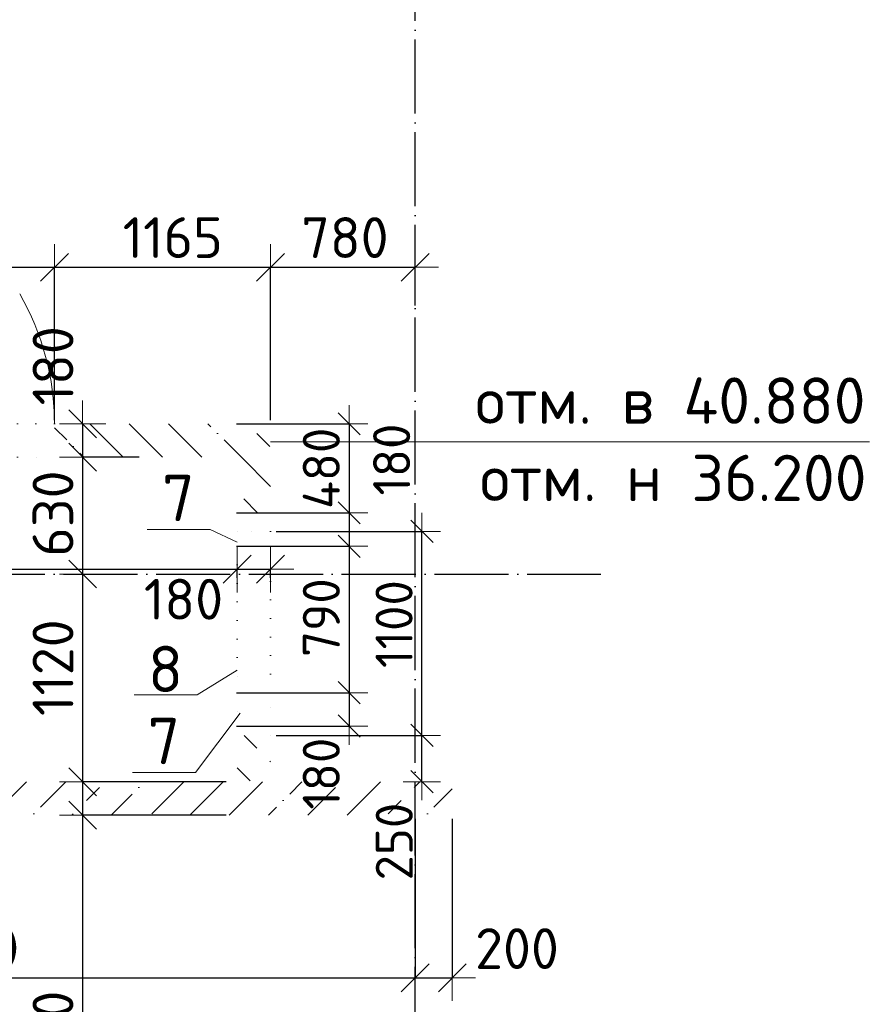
# Model space of a CAD drawing. Header units: millimetres. Extents: x -2725 to 73478, y 45740 to 74643.
# Tile 7 of 15: x 11767 to 16359, y 54940 to 60249. Entities that reach past the tile are written whole.
import ezdxf

# ---------------------------------------------------------------- set-up
doc = ezdxf.new("R2010")
doc.units = ezdxf.units.MM
doc.header["$PDMODE"] = 65
for name, pattern in [('______11', [500, 400, -50, 0, -50]), ('______5', [1100, 800, -100, 100, -100]), ('______9', [100, 0, -100])]:
    doc.linetypes.add(name, pattern=pattern)
for name, color, linetype, lineweight in [('Standard', 7, 'Continuous', 25), ('Высотная отметки_ общее', 7, 'Continuous', 13), ('Ограждение_ 2D надпись', 7, 'Continuous', 13), ('Размерная линия_ общее', 7, 'Continuous', 13), ('Размерная линия_ общее_1', 7, 'Continuous', 13), ('Стена_ общее', 7, 'Continuous', 35)]:
    doc.layers.add(name, color=color, linetype=linetype, lineweight=lineweight)
doc.layers.add('Осевая линия_ общее', color=7, linetype='______5', lineweight=13, true_color=0xa0a0a0)
doc.styles.add('ISOCPEUR', font='ISOCPEUR')
doc.dimstyles.new('DIMSTYLE_11', dxfattribs={"dimtxt": 200, "dimasz": 200, "dimexe": 0, "dimexo": 0, "dimgap": 100, "dimtad": 2, "dimdec": 0, "dimrnd": 5, "dimzin": 12, "dimdsep": 46, "dimtxsty": 'ISOCPEUR', "dimblk1": 'ALL_ML_STRICH', "dimblk2": 'ALL_ML_STRICH', "dimsah": 1, "dimcen": 0, "dimclrd": 7, "dimclre": 256, "dimclrt": 7, "dimadec": 0, "dimazin": 0, "dimtfac": 1, "dimtdec": 0, "dimtix": 1, "dimtmove": 2, "dimatfit": 3, "dimfxl": 0, "dimtvp": 1.2, "dimtzin": 0, "dimlwd": 0, "dimlwe": -3, "dimarcsym": 0})
doc.dimstyles.new('DIMSTYLE_13', dxfattribs={"dimtxt": 200, "dimasz": 200, "dimexe": 0, "dimexo": 0, "dimgap": 100, "dimtad": 2, "dimdec": 0, "dimrnd": 5, "dimzin": 12, "dimdsep": 46, "dimtxsty": 'ISOCPEUR', "dimblk1": 'ALL_ML_STRICH', "dimblk2": 'ALL_ML_STRICH', "dimsah": 1, "dimcen": 0, "dimclrd": 7, "dimclre": 256, "dimclrt": 7, "dimadec": 0, "dimazin": 0, "dimtfac": 1, "dimtdec": 0, "dimtix": 1, "dimtmove": 2, "dimatfit": 3, "dimfxl": 0, "dimtzin": 0, "dimlwd": 0, "dimlwe": -3, "dimarcsym": 0})
doc.dimstyles.new('DIMSTYLE_6', dxfattribs={"dimtxt": 220, "dimasz": 250, "dimexe": 0, "dimexo": 0, "dimgap": 110, "dimtad": 2, "dimdec": 0, "dimrnd": 5, "dimzin": 12, "dimdsep": 46, "dimtxsty": 'ISOCPEUR', "dimblk1": 'ALL_ML_STRICH', "dimblk2": 'ALL_ML_STRICH', "dimsah": 1, "dimcen": 0, "dimclrd": 7, "dimclre": 256, "dimclrt": 7, "dimadec": 0, "dimazin": 0, "dimtfac": 1, "dimtdec": 0, "dimtix": 1, "dimtmove": 2, "dimatfit": 3, "dimfxl": 0, "dimtzin": 0, "dimlwd": 0, "dimlwe": -3, "dimarcsym": 0})
doc.dimstyles.new('DIMSTYLE_8', dxfattribs={"dimtxt": 220, "dimasz": 250, "dimexe": 0, "dimexo": 0, "dimgap": 110, "dimtad": 0, "dimdec": 0, "dimrnd": 5, "dimzin": 12, "dimdsep": 46, "dimtxsty": 'ISOCPEUR', "dimblk1": 'ALL_ML_STRICH', "dimblk2": 'ALL_ML_STRICH', "dimsah": 1, "dimcen": 0, "dimclrd": 7, "dimclre": 256, "dimclrt": 7, "dimadec": 0, "dimazin": 0, "dimtfac": 1, "dimtdec": 0, "dimtix": 1, "dimtmove": 2, "dimatfit": 3, "dimfxl": 0, "dimtvp": 1.2, "dimtzin": 0, "dimlwd": 0, "dimlwe": -3, "dimarcsym": 0})
doc.dimstyles.new('DIMSTYLE_9', dxfattribs={"dimtxt": 220, "dimasz": 250, "dimexe": 0, "dimexo": 0, "dimgap": 110, "dimtad": 2, "dimdec": 0, "dimrnd": 5, "dimzin": 12, "dimdsep": 46, "dimtxsty": 'ISOCPEUR', "dimblk1": 'ALL_ML_STRICH', "dimblk2": 'ALL_ML_STRICH', "dimsah": 1, "dimcen": 0, "dimclrd": 7, "dimclre": 256, "dimclrt": 7, "dimadec": 0, "dimazin": 0, "dimtfac": 1, "dimtdec": 0, "dimtix": 1, "dimtmove": 2, "dimatfit": 3, "dimfxl": 0, "dimtvp": 1.2, "dimtzin": 0, "dimlwd": 0, "dimlwe": -3, "dimarcsym": 0})
pattern_1 = [(135, (0, 0), (-212.132, -212.132), [400, -50, 0, -50]), (135, (-106.07, -106.07), (-212.132, -212.132), [800, -100, 100, -100])]

# ---------------------------------------------------------------- blocks, each defined once
blk = doc.blocks.new('ALL_ML_STRICH')
at = {"color": 0, "linetype": 'ByBlock', "lineweight": -2}
for p, q in [((0, -0.5), (0, 0.5)), ((-0.3, -0.3), (0.3, 0.3)), ((-1, 0), (0.5, 0))]:
    blk.add_line(p, q, dxfattribs=at)
blk = doc.blocks.new('*D121')
at = {"layer": 'DEFPOINTS', "color": 7, "linetype": 'Continuous', "lineweight": 13, "transparency": 33554687}
for p in [(12106.9, 58070), (12407.7, 58070), (12415.9, 57890)]:
    blk.add_point(p, dxfattribs=at)
at = {"layer": 'Размерная линия_ общее', "color": 253, "linetype": 'Continuous', "lineweight": -2, "true_color": 0xa0a0a0, "transparency": 33554687}
for p, q in [((12106.9, 58070), (12106.9, 58070)), ((12411.8, 57890), (12106.9, 57890))]:
    blk.add_line(p, q, dxfattribs=at)
at = {"layer": 'Размерная линия_ общее', "color": 7, "linetype": 'Continuous', "lineweight": -2, "transparency": 33554687}
blk.add_line((12106.9, 58070), (12106.9, 57890), dxfattribs=at)
at = {"layer": 'Размерная линия_ общее', "color": 7, "linetype": 'Continuous', "lineweight": 13, "transparency": 33554687, "xscale": 250, "yscale": 250, "zscale": 250}
for p, rotation in [((12106.9, 58070), 90), ((12106.9, 57890), 270)]:
    blk.add_blockref('ALL_ML_STRICH', p, dxfattribs=dict(at, rotation=rotation))
at = {"layer": 'Размерная линия_ общее', "color": 7, "linetype": 'Continuous', "lineweight": 13, "transparency": 33554687, "insert": (11947.2, 58382.9), "char_height": 220, "width": 660, "attachment_point": 5, "rotation": 90, "style": 'ISOCPEUR'}
blk.add_mtext('\\A1;{180}', dxfattribs=at)
blk = doc.blocks.new('*D122')
at = {"layer": 'DEFPOINTS', "color": 7, "linetype": 'Continuous', "lineweight": 13, "transparency": 33554687}
for p in [(12106.9, 57890), (12415.9, 57890), (12389.9, 57260)]:
    blk.add_point(p, dxfattribs=at)
at = {"layer": 'Размерная линия_ общее', "color": 253, "linetype": 'Continuous', "lineweight": -2, "true_color": 0xa0a0a0, "transparency": 33554687}
for p, q in [((12411.8, 57890), (12106.9, 57890)), ((12106.9, 57260), (12106.9, 57260))]:
    blk.add_line(p, q, dxfattribs=at)
at = {"layer": 'Размерная линия_ общее', "color": 7, "linetype": 'Continuous', "lineweight": -2, "transparency": 33554687}
blk.add_line((12106.9, 57890), (12106.9, 57260), dxfattribs=at)
at = {"layer": 'Размерная линия_ общее', "color": 7, "linetype": 'Continuous', "lineweight": 13, "transparency": 33554687, "xscale": 250, "yscale": 250, "zscale": 250}
for p, rotation in [((12106.9, 57890), 90), ((12106.9, 57260), 270)]:
    blk.add_blockref('ALL_ML_STRICH', p, dxfattribs=dict(at, rotation=rotation))
at = {"layer": 'Размерная линия_ общее', "color": 7, "linetype": 'Continuous', "lineweight": 13, "transparency": 33554687, "insert": (11946.9, 57586), "char_height": 220, "width": 660, "attachment_point": 5, "rotation": 90, "style": 'ISOCPEUR'}
blk.add_mtext('\\A1;{630}', dxfattribs=at)
blk = doc.blocks.new('*D123')
at = {"layer": 'DEFPOINTS', "color": 7, "linetype": 'Continuous', "lineweight": 13, "transparency": 33554687}
for p in [(12106.9, 57260), (12389.9, 57260), (12900, 56140)]:
    blk.add_point(p, dxfattribs=at)
at = {"layer": 'Размерная линия_ общее', "color": 253, "linetype": 'Continuous', "lineweight": -2, "true_color": 0xa0a0a0, "transparency": 33554687}
for p, q in [((12106.9, 57260), (12106.9, 57260)), ((12880, 56140), (12106.9, 56140))]:
    blk.add_line(p, q, dxfattribs=at)
at = {"layer": 'Размерная линия_ общее', "color": 7, "linetype": 'Continuous', "lineweight": -2, "transparency": 33554687}
blk.add_line((12106.9, 57260), (12106.9, 56140), dxfattribs=at)
at = {"layer": 'Размерная линия_ общее', "color": 7, "linetype": 'Continuous', "lineweight": 13, "transparency": 33554687, "xscale": 250, "yscale": 250, "zscale": 250}
for p, rotation in [((12106.9, 57260), 90), ((12106.9, 56140), 270)]:
    blk.add_blockref('ALL_ML_STRICH', p, dxfattribs=dict(at, rotation=rotation))
at = {"layer": 'Размерная линия_ общее', "color": 7, "linetype": 'Continuous', "lineweight": 13, "transparency": 33554687, "insert": (11946.9, 56755), "char_height": 220, "width": 880, "attachment_point": 5, "rotation": 90, "style": 'ISOCPEUR'}
blk.add_mtext('\\A1;{1120}', dxfattribs=at)
blk = doc.blocks.new('*D124')
at = {"layer": 'DEFPOINTS', "color": 7, "linetype": 'Continuous', "lineweight": 13, "transparency": 33554687}
for p in [(12106.9, 56140), (12900, 56140), (12900, 55960)]:
    blk.add_point(p, dxfattribs=at)
at = {"layer": 'Размерная линия_ общее', "color": 253, "linetype": 'Continuous', "lineweight": -2, "true_color": 0xa0a0a0, "transparency": 33554687}
for p, q in [((12880, 56140), (12106.9, 56140)), ((12880, 55960), (12106.9, 55960))]:
    blk.add_line(p, q, dxfattribs=at)
at = {"layer": 'Размерная линия_ общее', "color": 7, "linetype": 'Continuous', "lineweight": -2, "transparency": 33554687}
blk.add_line((12106.9, 56140), (12106.9, 55960), dxfattribs=at)
at = {"layer": 'Размерная линия_ общее', "color": 7, "linetype": 'Continuous', "lineweight": 13, "transparency": 33554687, "xscale": 250, "yscale": 250, "zscale": 250}
for p, rotation in [((12106.9, 56140), 90), ((12106.9, 55960), 270)]:
    blk.add_blockref('ALL_ML_STRICH', p, dxfattribs=dict(at, rotation=rotation))
at = {"layer": 'Размерная линия_ общее', "color": 7, "linetype": 'Continuous', "lineweight": 13, "transparency": 33554687, "insert": (11574.8, 56528.4), "char_height": 220, "width": 660, "attachment_point": 5, "rotation": 90, "style": 'ISOCPEUR'}
blk.add_mtext('\\A1;{180}', dxfattribs=at)
blk = doc.blocks.new('*D125')
at = {"layer": 'DEFPOINTS', "color": 7, "linetype": 'Continuous', "lineweight": 13, "transparency": 33554687}
for p in [(12106.9, 55960), (12900, 55960), (12557.8, 53430)]:
    blk.add_point(p, dxfattribs=at)
at = {"layer": 'Размерная линия_ общее', "color": 253, "linetype": 'Continuous', "lineweight": -2, "true_color": 0xa0a0a0, "transparency": 33554687}
for p, q in [((12880, 55960), (12106.9, 55960)), ((12537.8, 53430), (12106.9, 53430))]:
    blk.add_line(p, q, dxfattribs=at)
at = {"layer": 'Размерная линия_ общее', "color": 7, "linetype": 'Continuous', "lineweight": -2, "transparency": 33554687}
blk.add_line((12106.9, 55960), (12106.9, 53430), dxfattribs=at)
at = {"layer": 'Размерная линия_ общее', "color": 7, "linetype": 'Continuous', "lineweight": 13, "transparency": 33554687, "xscale": 250, "yscale": 250, "zscale": 250}
for p, rotation in [((12106.9, 55960), 90), ((12106.9, 53430), 270)]:
    blk.add_blockref('ALL_ML_STRICH', p, dxfattribs=dict(at, rotation=rotation))
at = {"layer": 'Размерная линия_ общее', "color": 7, "linetype": 'Continuous', "lineweight": 13, "transparency": 33554687, "insert": (11946.9, 54706), "char_height": 220, "width": 880, "attachment_point": 5, "rotation": 90, "style": 'ISOCPEUR'}
blk.add_mtext('\\A1;{2530}', dxfattribs=at)
blk = doc.blocks.new('*D131')
at = {"layer": 'DEFPOINTS', "color": 7, "linetype": 'Continuous', "lineweight": 13, "transparency": 33554687}
for p in [(9000, 55960), (13900, 55960), (9000, 55083)]:
    blk.add_point(p, dxfattribs=at)
at = {"layer": 'Размерная линия_ общее', "color": 253, "linetype": 'Continuous', "lineweight": -2, "true_color": 0xa0a0a0, "transparency": 33554687}
for p, q in [((9000, 55940), (9000, 55083)), ((13900, 55940), (13900, 55083))]:
    blk.add_line(p, q, dxfattribs=at)
at = {"layer": 'Размерная линия_ общее', "color": 7, "linetype": 'Continuous', "lineweight": -2, "transparency": 33554687}
blk.add_line((9000, 55083), (13900, 55083), dxfattribs=at)
at = {"layer": 'Размерная линия_ общее', "color": 7, "linetype": 'Continuous', "lineweight": 13, "transparency": 33554687, "xscale": 250, "yscale": 250, "zscale": 250, "rotation": 180}
blk.add_blockref('ALL_ML_STRICH', (9000, 55083), dxfattribs=at)
at = {"layer": 'Размерная линия_ общее', "color": 7, "linetype": 'Continuous', "lineweight": 13, "transparency": 33554687, "xscale": 250, "yscale": 250, "zscale": 250}
blk.add_blockref('ALL_ML_STRICH', (13900, 55083), dxfattribs=at)
at = {"layer": 'Размерная линия_ общее', "color": 7, "linetype": 'Continuous', "lineweight": 13, "transparency": 33554687, "insert": (11450, 55243), "char_height": 220, "width": 880, "attachment_point": 5, "style": 'ISOCPEUR'}
blk.add_mtext('\\A1;{4900}', dxfattribs=at)
blk = doc.blocks.new('*D132')
at = {"layer": 'DEFPOINTS', "color": 7, "linetype": 'Continuous', "lineweight": 13, "transparency": 33554687}
for p in [(13900, 55960), (14100, 55960), (13900, 55083)]:
    blk.add_point(p, dxfattribs=at)
at = {"layer": 'Размерная линия_ общее', "color": 253, "linetype": 'Continuous', "lineweight": -2, "true_color": 0xa0a0a0, "transparency": 33554687}
for p, q in [((13900, 55940), (13900, 55083)), ((14100, 55940), (14100, 55083))]:
    blk.add_line(p, q, dxfattribs=at)
at = {"layer": 'Размерная линия_ общее', "color": 7, "linetype": 'Continuous', "lineweight": -2, "transparency": 33554687}
blk.add_line((13900, 55083), (14100, 55083), dxfattribs=at)
at = {"layer": 'Размерная линия_ общее', "color": 7, "linetype": 'Continuous', "lineweight": 13, "transparency": 33554687, "xscale": 250, "yscale": 250, "zscale": 250, "rotation": 180}
blk.add_blockref('ALL_ML_STRICH', (13900, 55083), dxfattribs=at)
at = {"layer": 'Размерная линия_ общее', "color": 7, "linetype": 'Continuous', "lineweight": 13, "transparency": 33554687, "xscale": 250, "yscale": 250, "zscale": 250}
blk.add_blockref('ALL_ML_STRICH', (14100, 55083), dxfattribs=at)
at = {"layer": 'Размерная линия_ общее', "color": 7, "linetype": 'Continuous', "lineweight": 13, "transparency": 33554687, "insert": (14448.7, 55240.5), "char_height": 220, "width": 660, "attachment_point": 5, "style": 'ISOCPEUR'}
blk.add_mtext('\\A1;{200}', dxfattribs=at)
blk = doc.blocks.new('*D143')
at = {"layer": 'DEFPOINTS', "color": 7, "linetype": 'Continuous', "lineweight": 13, "transparency": 33554687}
for p in [(10555, 58914), (10555, 58070), (11955, 58070)]:
    blk.add_point(p, dxfattribs=at)
at = {"layer": 'Размерная линия_ общее', "color": 253, "linetype": 'Continuous', "lineweight": -2, "true_color": 0xa0a0a0, "transparency": 33554687}
for p, q in [((10555, 58090), (10555, 58914)), ((11955, 58090), (11955, 58914))]:
    blk.add_line(p, q, dxfattribs=at)
at = {"layer": 'Размерная линия_ общее', "color": 7, "linetype": 'Continuous', "lineweight": -2, "transparency": 33554687}
blk.add_line((10555, 58914), (11955, 58914), dxfattribs=at)
at = {"layer": 'Размерная линия_ общее', "color": 7, "linetype": 'Continuous', "lineweight": 13, "transparency": 33554687, "xscale": 250, "yscale": 250, "zscale": 250, "rotation": 180}
blk.add_blockref('ALL_ML_STRICH', (10555, 58914), dxfattribs=at)
at = {"layer": 'Размерная линия_ общее', "color": 7, "linetype": 'Continuous', "lineweight": 13, "transparency": 33554687, "xscale": 250, "yscale": 250, "zscale": 250}
blk.add_blockref('ALL_ML_STRICH', (11955, 58914), dxfattribs=at)
at = {"layer": 'Размерная линия_ общее', "color": 7, "linetype": 'Continuous', "lineweight": 13, "transparency": 33554687, "insert": (11277, 59074), "char_height": 220, "width": 880, "attachment_point": 5, "style": 'ISOCPEUR'}
blk.add_mtext('\\A1;{1400}', dxfattribs=at)
blk = doc.blocks.new('*D144')
at = {"layer": 'DEFPOINTS', "color": 7, "linetype": 'Continuous', "lineweight": 13, "transparency": 33554687}
for p in [(11955, 58914), (11955, 58070), (13120, 58070)]:
    blk.add_point(p, dxfattribs=at)
at = {"layer": 'Размерная линия_ общее', "color": 253, "linetype": 'Continuous', "lineweight": -2, "true_color": 0xa0a0a0, "transparency": 33554687}
for p, q in [((11955, 58090), (11955, 58914)), ((13120, 58090), (13120, 58914))]:
    blk.add_line(p, q, dxfattribs=at)
at = {"layer": 'Размерная линия_ общее', "color": 7, "linetype": 'Continuous', "lineweight": -2, "transparency": 33554687}
blk.add_line((11955, 58914), (13120, 58914), dxfattribs=at)
at = {"layer": 'Размерная линия_ общее', "color": 7, "linetype": 'Continuous', "lineweight": 13, "transparency": 33554687, "xscale": 250, "yscale": 250, "zscale": 250, "rotation": 180}
blk.add_blockref('ALL_ML_STRICH', (11955, 58914), dxfattribs=at)
at = {"layer": 'Размерная линия_ общее', "color": 7, "linetype": 'Continuous', "lineweight": 13, "transparency": 33554687, "xscale": 250, "yscale": 250, "zscale": 250}
blk.add_blockref('ALL_ML_STRICH', (13120, 58914), dxfattribs=at)
at = {"layer": 'Размерная линия_ общее', "color": 7, "linetype": 'Continuous', "lineweight": 13, "transparency": 33554687, "insert": (12592.5, 59074), "char_height": 220, "width": 880, "attachment_point": 5, "style": 'ISOCPEUR'}
blk.add_mtext('\\A1;{1165}', dxfattribs=at)
blk = doc.blocks.new('*D145')
at = {"layer": 'DEFPOINTS', "color": 7, "linetype": 'Continuous', "lineweight": 13, "transparency": 33554687}
for p in [(13120, 58914), (13900, 58687.4), (13120, 58070)]:
    blk.add_point(p, dxfattribs=at)
at = {"layer": 'Размерная линия_ общее', "color": 253, "linetype": 'Continuous', "lineweight": -2, "true_color": 0xa0a0a0, "transparency": 33554687}
for p, q in [((13120, 58090), (13120, 58914)), ((13900, 58707.4), (13900, 58914))]:
    blk.add_line(p, q, dxfattribs=at)
at = {"layer": 'Размерная линия_ общее', "color": 7, "linetype": 'Continuous', "lineweight": -2, "transparency": 33554687}
blk.add_line((13120, 58914), (13900, 58914), dxfattribs=at)
at = {"layer": 'Размерная линия_ общее', "color": 7, "linetype": 'Continuous', "lineweight": 13, "transparency": 33554687, "xscale": 250, "yscale": 250, "zscale": 250, "rotation": 180}
blk.add_blockref('ALL_ML_STRICH', (13120, 58914), dxfattribs=at)
at = {"layer": 'Размерная линия_ общее', "color": 7, "linetype": 'Continuous', "lineweight": 13, "transparency": 33554687, "xscale": 250, "yscale": 250, "zscale": 250}
blk.add_blockref('ALL_ML_STRICH', (13900, 58914), dxfattribs=at)
at = {"layer": 'Размерная линия_ общее', "color": 7, "linetype": 'Continuous', "lineweight": 13, "transparency": 33554687, "insert": (13521, 59074), "char_height": 220, "width": 660, "attachment_point": 5, "style": 'ISOCPEUR'}
blk.add_mtext('\\A1;{780}', dxfattribs=at)
blk = doc.blocks.new('*D154')
at = {"layer": 'DEFPOINTS', "color": 7, "linetype": 'Continuous', "lineweight": 13, "transparency": 33554687}
for p in [(10280, 57285.9), (10280, 57260), (12940, 57260)]:
    blk.add_point(p, dxfattribs=at)
at = {"layer": 'Размерная линия_ общее', "color": 253, "linetype": 'Continuous', "lineweight": -2, "true_color": 0xa0a0a0, "transparency": 33554687}
for p, q in [((10280, 57240), (10280, 57285.9)), ((12940, 57240), (12940, 57285.9))]:
    blk.add_line(p, q, dxfattribs=at)
at = {"layer": 'Размерная линия_ общее', "color": 7, "linetype": 'Continuous', "lineweight": -2, "transparency": 33554687}
blk.add_line((10280, 57285.9), (12940, 57285.9), dxfattribs=at)
at = {"layer": 'Размерная линия_ общее', "color": 7, "linetype": 'Continuous', "lineweight": 13, "transparency": 33554687, "xscale": 250, "yscale": 250, "zscale": 250, "rotation": 180}
blk.add_blockref('ALL_ML_STRICH', (10280, 57285.9), dxfattribs=at)
at = {"layer": 'Размерная линия_ общее', "color": 7, "linetype": 'Continuous', "lineweight": 13, "transparency": 33554687, "xscale": 250, "yscale": 250, "zscale": 250}
blk.add_blockref('ALL_ML_STRICH', (12940, 57285.9), dxfattribs=at)
at = {"layer": 'Размерная линия_ общее', "color": 7, "linetype": 'Continuous', "lineweight": 13, "transparency": 33554687, "insert": (11421, 57445.9), "char_height": 220, "width": 880, "attachment_point": 5, "style": 'ISOCPEUR'}
blk.add_mtext('\\A1;{2660}', dxfattribs=at)
blk = doc.blocks.new('*D155')
at = {"layer": 'DEFPOINTS', "color": 7, "linetype": 'Continuous', "lineweight": 13, "transparency": 33554687}
for p in [(12940, 57285.9), (12940, 57260), (13120, 57260)]:
    blk.add_point(p, dxfattribs=at)
at = {"layer": 'Размерная линия_ общее', "color": 253, "linetype": 'Continuous', "lineweight": -2, "true_color": 0xa0a0a0, "transparency": 33554687}
for p, q in [((12940, 57240), (12940, 57285.9)), ((13120, 57240), (13120, 57285.9))]:
    blk.add_line(p, q, dxfattribs=at)
at = {"layer": 'Размерная линия_ общее', "color": 7, "linetype": 'Continuous', "lineweight": -2, "transparency": 33554687}
blk.add_line((12940, 57285.9), (13120, 57285.9), dxfattribs=at)
at = {"layer": 'Размерная линия_ общее', "color": 7, "linetype": 'Continuous', "lineweight": 13, "transparency": 33554687, "xscale": 250, "yscale": 250, "zscale": 250, "rotation": 180}
blk.add_blockref('ALL_ML_STRICH', (12940, 57285.9), dxfattribs=at)
at = {"layer": 'Размерная линия_ общее', "color": 7, "linetype": 'Continuous', "lineweight": 13, "transparency": 33554687, "xscale": 250, "yscale": 250, "zscale": 250}
blk.add_blockref('ALL_ML_STRICH', (13120, 57285.9), dxfattribs=at)
at = {"layer": 'Размерная линия_ общее', "color": 7, "linetype": 'Continuous', "lineweight": 13, "transparency": 33554687, "insert": (12650.8, 57124.2), "char_height": 220, "width": 660, "attachment_point": 5, "style": 'ISOCPEUR'}
blk.add_mtext('\\A1;{180}', dxfattribs=at)
blk = doc.blocks.new('*D156')
at = {"layer": 'DEFPOINTS', "color": 7, "linetype": 'Continuous', "lineweight": 13, "transparency": 33554687}
for p in [(13120, 56390), (13779.2, 56140), (13935.9, 56140)]:
    blk.add_point(p, dxfattribs=at)
at = {"layer": 'Размерная линия_ общее_1', "color": 253, "linetype": 'Continuous', "lineweight": -2, "true_color": 0xa0a0a0, "transparency": 33554687}
for p, q in [((13150, 56390), (13935.9, 56390)), ((13935.9, 56140), (13935.9, 56140))]:
    blk.add_line(p, q, dxfattribs=at)
at = {"layer": 'Размерная линия_ общее_1', "color": 7, "linetype": 'Continuous', "lineweight": -2, "transparency": 33554687}
blk.add_line((13935.9, 56140), (13935.9, 56390), dxfattribs=at)
at = {"layer": 'Размерная линия_ общее_1', "color": 7, "linetype": 'Continuous', "lineweight": 13, "transparency": 33554687, "xscale": 200, "yscale": 200, "zscale": 200}
for p, rotation in [((13935.9, 56390), 90), ((13935.9, 56140), 270)]:
    blk.add_blockref('ALL_ML_STRICH', p, dxfattribs=dict(at, rotation=rotation))
at = {"layer": 'Размерная линия_ общее_1', "color": 7, "linetype": 'Continuous', "lineweight": 13, "transparency": 33554687, "insert": (13786.9, 55817.3), "char_height": 200, "width": 600, "attachment_point": 5, "rotation": 90, "style": 'ISOCPEUR'}
blk.add_mtext('\\A1;{250}', dxfattribs=at)
blk = doc.blocks.new('*D157')
at = {"layer": 'DEFPOINTS', "color": 7, "linetype": 'Continuous', "lineweight": 13, "transparency": 33554687}
for p in [(13120, 57490), (13120, 56390), (13935.9, 56390)]:
    blk.add_point(p, dxfattribs=at)
at = {"layer": 'Размерная линия_ общее_1', "color": 253, "linetype": 'Continuous', "lineweight": -2, "true_color": 0xa0a0a0, "transparency": 33554687}
for p, q in [((13150, 57490), (13935.9, 57490)), ((13150, 56390), (13935.9, 56390))]:
    blk.add_line(p, q, dxfattribs=at)
at = {"layer": 'Размерная линия_ общее_1', "color": 7, "linetype": 'Continuous', "lineweight": -2, "transparency": 33554687}
blk.add_line((13935.9, 56390), (13935.9, 57490), dxfattribs=at)
at = {"layer": 'Размерная линия_ общее_1', "color": 7, "linetype": 'Continuous', "lineweight": 13, "transparency": 33554687, "xscale": 200, "yscale": 200, "zscale": 200}
for p, rotation in [((13935.9, 57490), 90), ((13935.9, 56390), 270)]:
    blk.add_blockref('ALL_ML_STRICH', p, dxfattribs=dict(at, rotation=rotation))
at = {"layer": 'Размерная линия_ общее_1', "color": 7, "linetype": 'Continuous', "lineweight": 13, "transparency": 33554687, "insert": (13785.9, 56990), "char_height": 200, "width": 800, "attachment_point": 5, "rotation": 90, "style": 'ISOCPEUR'}
blk.add_mtext('\\A1;{1100}', dxfattribs=at)
blk = doc.blocks.new('*D158')
at = {"layer": 'DEFPOINTS', "color": 7, "linetype": 'Continuous', "lineweight": 13, "transparency": 33554687}
for p in [(12905.7, 58070), (13543.7, 58070), (12905.7, 57590)]:
    blk.add_point(p, dxfattribs=at)
at = {"layer": 'Размерная линия_ общее_1', "color": 253, "linetype": 'Continuous', "lineweight": -2, "true_color": 0xa0a0a0, "transparency": 33554687}
for p, q in [((12935.7, 58070), (13543.7, 58070)), ((12935.7, 57590), (13543.7, 57590))]:
    blk.add_line(p, q, dxfattribs=at)
at = {"layer": 'Размерная линия_ общее_1', "color": 7, "linetype": 'Continuous', "lineweight": -2, "transparency": 33554687}
blk.add_line((13543.7, 58070), (13543.7, 57590), dxfattribs=at)
at = {"layer": 'Размерная линия_ общее_1', "color": 7, "linetype": 'Continuous', "lineweight": 13, "transparency": 33554687, "xscale": 200, "yscale": 200, "zscale": 200}
for p, rotation in [((13543.7, 58070), 90), ((13543.7, 57590), 270)]:
    blk.add_blockref('ALL_ML_STRICH', p, dxfattribs=dict(at, rotation=rotation))
at = {"layer": 'Размерная линия_ общее_1', "color": 7, "linetype": 'Continuous', "lineweight": 13, "transparency": 33554687, "insert": (13393.7, 57830), "char_height": 200, "width": 600, "attachment_point": 5, "rotation": 90, "style": 'ISOCPEUR'}
blk.add_mtext('\\A1;{480}', dxfattribs=at)
blk = doc.blocks.new('*D159')
at = {"layer": 'DEFPOINTS', "color": 7, "linetype": 'Continuous', "lineweight": 13, "transparency": 33554687}
for p in [(12905.7, 57590), (13543.7, 57590), (12905.7, 57410)]:
    blk.add_point(p, dxfattribs=at)
at = {"layer": 'Размерная линия_ общее_1', "color": 253, "linetype": 'Continuous', "lineweight": -2, "true_color": 0xa0a0a0, "transparency": 33554687}
for p, q in [((12935.7, 57590), (13543.7, 57590)), ((12935.7, 57410), (13543.7, 57410))]:
    blk.add_line(p, q, dxfattribs=at)
at = {"layer": 'Размерная линия_ общее_1', "color": 7, "linetype": 'Continuous', "lineweight": -2, "transparency": 33554687}
blk.add_line((13543.7, 57590), (13543.7, 57410), dxfattribs=at)
at = {"layer": 'Размерная линия_ общее_1', "color": 7, "linetype": 'Continuous', "lineweight": 13, "transparency": 33554687, "xscale": 200, "yscale": 200, "zscale": 200}
for p, rotation in [((13543.7, 57590), 90), ((13543.7, 57410), 270)]:
    blk.add_blockref('ALL_ML_STRICH', p, dxfattribs=dict(at, rotation=rotation))
at = {"layer": 'Размерная линия_ общее_1', "color": 7, "linetype": 'Continuous', "lineweight": 13, "transparency": 33554687, "insert": (13772.9, 57877.2), "char_height": 200, "width": 600, "attachment_point": 5, "rotation": 90, "style": 'ISOCPEUR'}
blk.add_mtext('\\A1;{180}', dxfattribs=at)
blk = doc.blocks.new('*D160')
at = {"layer": 'DEFPOINTS', "color": 7, "linetype": 'Continuous', "lineweight": 13, "transparency": 33554687}
for p in [(12905.7, 57410), (13543.7, 57410), (12905.7, 56620)]:
    blk.add_point(p, dxfattribs=at)
at = {"layer": 'Размерная линия_ общее_1', "color": 253, "linetype": 'Continuous', "lineweight": -2, "true_color": 0xa0a0a0, "transparency": 33554687}
for p, q in [((12935.7, 57410), (13543.7, 57410)), ((12935.7, 56620), (13543.7, 56620))]:
    blk.add_line(p, q, dxfattribs=at)
at = {"layer": 'Размерная линия_ общее_1', "color": 7, "linetype": 'Continuous', "lineweight": -2, "transparency": 33554687}
blk.add_line((13543.7, 57410), (13543.7, 56620), dxfattribs=at)
at = {"layer": 'Размерная линия_ общее_1', "color": 7, "linetype": 'Continuous', "lineweight": 13, "transparency": 33554687, "xscale": 200, "yscale": 200, "zscale": 200}
for p, rotation in [((13543.7, 57410), 90), ((13543.7, 56620), 270)]:
    blk.add_blockref('ALL_ML_STRICH', p, dxfattribs=dict(at, rotation=rotation))
at = {"layer": 'Размерная линия_ общее_1', "color": 7, "linetype": 'Continuous', "lineweight": 13, "transparency": 33554687, "insert": (13393.7, 57025), "char_height": 200, "width": 600, "attachment_point": 5, "rotation": 90, "style": 'ISOCPEUR'}
blk.add_mtext('\\A1;{790}', dxfattribs=at)
blk = doc.blocks.new('*D161')
at = {"layer": 'DEFPOINTS', "color": 7, "linetype": 'Continuous', "lineweight": 13, "transparency": 33554687}
for p in [(12905.7, 56620), (13543.7, 56620), (12905.7, 56440)]:
    blk.add_point(p, dxfattribs=at)
at = {"layer": 'Размерная линия_ общее_1', "color": 253, "linetype": 'Continuous', "lineweight": -2, "true_color": 0xa0a0a0, "transparency": 33554687}
for p, q in [((12935.7, 56620), (13543.7, 56620)), ((12935.7, 56440), (13543.7, 56440))]:
    blk.add_line(p, q, dxfattribs=at)
at = {"layer": 'Размерная линия_ общее_1', "color": 7, "linetype": 'Continuous', "lineweight": -2, "transparency": 33554687}
blk.add_line((13543.7, 56620), (13543.7, 56440), dxfattribs=at)
at = {"layer": 'Размерная линия_ общее_1', "color": 7, "linetype": 'Continuous', "lineweight": 13, "transparency": 33554687, "xscale": 200, "yscale": 200, "zscale": 200}
for p, rotation in [((13543.7, 56620), 90), ((13543.7, 56440), 270)]:
    blk.add_blockref('ALL_ML_STRICH', p, dxfattribs=dict(at, rotation=rotation))
at = {"layer": 'Размерная линия_ общее_1', "color": 7, "linetype": 'Continuous', "lineweight": 13, "transparency": 33554687, "insert": (13393.5, 56183.5), "char_height": 200, "width": 600, "attachment_point": 5, "rotation": 90, "style": 'ISOCPEUR'}
blk.add_mtext('\\A1;{180}', dxfattribs=at)

msp = doc.modelspace()

# ---------------------------------------------------------------- hatches: boundary and pattern name
at = {"layer": 'Стена_ общее', "linetype": 'Continuous', "lineweight": 18, "transparency": 33554687}
h = msp.add_hatch(dxfattribs=at)
h.set_pattern_fill('__________540', scale=100, style=0, pattern_type=2)
h.set_pattern_definition(pattern_1)
h.paths.add_polyline_path([(13120, 58070), (11955, 58070), (11955, 57890), (12940, 57890), (13120, 57890)], flags=0)
h = msp.add_hatch(dxfattribs=at)
h.set_pattern_fill('__________540', scale=100, style=0, pattern_type=2)
h.set_pattern_definition(pattern_1)
h.paths.add_polyline_path([(12940, 57890), (12940, 57590), (13120, 57590), (13120, 57890)], flags=0)
h = msp.add_hatch(dxfattribs=at)
h.set_pattern_fill('__________540', scale=100, style=0, pattern_type=2)
h.set_pattern_definition(pattern_1)
h.paths.add_polyline_path([(13120, 56390), (12940, 56390), (12940, 56140), (13120, 56140)], flags=0)
h = msp.add_hatch(dxfattribs=at)
h.set_pattern_fill('__________539', scale=100, style=0, pattern_type=2)
h.set_pattern_definition([(45, (0, 0), (-212.132, 212.132), [400, -50, 0, -50]), (45, (-106.07, 106.07), (-212.132, 212.132), [800, -100, 100, -100])])
h.paths.add_polyline_path([(9910, 55960), (14100, 55960), (14100, 56140), (9910, 56140)], flags=0)

# ---------------------------------------------------------------- linework, layer by layer
at = {"layer": 'Высотная отметки_ общее', "color": 7, "linetype": 'Continuous', "lineweight": 13, "transparency": 33554687}
msp.add_line((13120, 57973.3), (16349.3, 57973.3), dxfattribs=at)
at = {"layer": 'Ограждение_ 2D надпись', "color": 7, "linetype": 'Continuous', "lineweight": 13, "transparency": 33554687}
for points in [[(12940, 57431.1), (12794, 57500.7), (12454, 57500.7)], [(12940, 56741.9), (12725.2, 56608.6), (12385.2, 56608.6)], [(12956.4, 56510.7), (12716, 56190.2), (12376, 56190.2)]]:
    msp.add_lwpolyline(points, dxfattribs=at)
at = {"layer": 'Осевая линия_ общее', "color": 253, "linetype": '______11', "lineweight": -3, "true_color": 0xa0a0a0, "transparency": 33554687}
for p, q in [((13900, 45740), (13900, 69780)), ((13900, 45740), (13900, 69780)), ((-2000, 57260), (14900, 57260)), ((-2000, 57260), (14900, 57260))]:
    msp.add_line(p, q, dxfattribs=at)
at = {"layer": 'Стена_ общее', "color": 7, "linetype": '______9', "lineweight": 13, "transparency": 33554687}
for p, q in [((11955, 58070), (10555, 58070)), ((11955, 58070), (10555, 58070)), ((10555, 57890), (11955, 57890)), ((10555, 57890), (11955, 57890)), ((12940, 57590), (12940, 57490)), ((12940, 57590), (12940, 57490)), ((13120, 57490), (13120, 57590)), ((13120, 57490), (13120, 57590)), ((13120, 57490), (12940, 57490)), ((12940, 57490), (12940, 57410)), ((12940, 57490), (12940, 57410)), ((12940, 57490), (12940, 57410)), ((13120, 57410), (13120, 57490)), ((13120, 57410), (13120, 57490)), ((13120, 57410), (13120, 57490)), ((12940, 57410), (12940, 56620)), ((12940, 57410), (13120, 57410)), ((12940, 57410), (12940, 56620)), ((13120, 56620), (13120, 57410)), ((13120, 56620), (13120, 57410)), ((12940, 56620), (12940, 56440)), ((13120, 56620), (12940, 56620)), ((12940, 56620), (12940, 56440)), ((12940, 56620), (12940, 56440)), ((13120, 56440), (13120, 56620)), ((13120, 56440), (13120, 56620)), ((13120, 56440), (13120, 56620)), ((12940, 56440), (12940, 56390)), ((12940, 56440), (13120, 56440)), ((12940, 56440), (12940, 56390)), ((13120, 56390), (13120, 56440)), ((13120, 56390), (13120, 56440))]:
    msp.add_line(p, q, dxfattribs=at)
at = {"layer": 'Стена_ общее', "color": 7, "linetype": 'Continuous', "lineweight": 13, "transparency": 33554687}
msp.add_arc((10555, 58070), 1400, 0, 30, dxfattribs=at)

# ---------------------------------------------------------------- texts
at = {"layer": 'Standard', "color": 7, "linetype": 'Continuous', "lineweight": 13, "transparency": 33554687, "char_height": 250, "width": 272.222, "attachment_point": 5, "style": 'ISOCPEUR'}
for s, insert in [('\\A1;{\\fISOCPEUR|i0|b0;\\H250.000000;\\W1.000000;\\C7;7}\\P', (12622.6, 57670.3)), ('\\A1;{\\fISOCPEUR|i0|b0;\\H250.000000;\\W1.000000;\\C7;8}\\P', (12553.8, 56748.2)), ('\\A1;{\\fISOCPEUR|i0|b0;\\H250.000000;\\W1.000000;\\C7;7}\\P', (12544.6, 56359.8))]:
    msp.add_mtext(s, dxfattribs=dict(at, insert=insert))
at = {"layer": 'Высотная отметки_ общее', "color": 7, "linetype": 'Continuous', "lineweight": 13, "transparency": 33554687, "char_height": 250, "style": 'ISOCPEUR'}
for s, insert, width, attachment_point in [('\\A1;{\\fISOCPEUR|i0|b0;\\H250.000000;\\W1.000000;\\C7;отм. в 40.880}\\P', (14224.3, 58070), 2247.126, 7), ('\\A1;{\\fISOCPEUR|i0|b0;\\H250.000000;\\W1.000000;\\C7;отм. н 36.200}\\P', (14249.3, 57903.3), 2222.093, 1)]:
    msp.add_mtext(s, dxfattribs=dict(at, insert=insert, width=width, attachment_point=attachment_point))

# ---------------------------------------------------------------- dimensions: what is measured, and where the dimension line sits
at = {"layer": 'Размерная линия_ общее', "color": 7, "linetype": 'Continuous', "lineweight": 13, "transparency": 33554687}
for base, p1, p2, dimstyle, picture, middle in [((11955, 58914), (10555, 58090), (11955, 58090), 'DIMSTYLE_6', '*D143', (11277, 59074)), ((13120, 58914), (11955, 58090), (13120, 58090), 'DIMSTYLE_6', '*D144', (12592.5, 59074)), ((13900, 58914), (13120, 58090), (13900, 58707.4), 'DIMSTYLE_6', '*D145', (13521, 59074)), ((12940, 57285.9), (10280, 57240), (12940, 57240), 'DIMSTYLE_6', '*D154', (11421, 57445.9)), ((13120, 57285.9), (12940, 57240), (13120, 57240), 'DIMSTYLE_8', '*D155', (12650.8, 57124.2)), ((13900, 55083), (9000, 55940), (13900, 55940), 'DIMSTYLE_6', '*D131', (11450, 55243)), ((14100, 55083), (13900, 55940), (14100, 55940), 'DIMSTYLE_9', '*D132', (14448.7, 55240.5))]:
    dim = msp.add_linear_dim(base=base, p1=p1, p2=p2, dimstyle=dimstyle, override={"dimpost": '<>', "dimclrd": 7, "dimclre": 253, "dimclrt": 7, "dimlwd": 0, "dimlwe": 65533}, dxfattribs=at)
    dim.commit()
    dim.dimension.update_dxf_attribs({"geometry": picture, "text_midpoint": middle, "dimtype": 160})
for base, p1, p2, dimstyle, picture, middle in [((12106.9, 57890), (12106.9, 58070), (12411.8, 57890), 'DIMSTYLE_9', '*D121', (11947.2, 58382.9)), ((12106.9, 57260), (12411.8, 57890), (12106.9, 57260), 'DIMSTYLE_9', '*D122', (11946.9, 57586)), ((12106.9, 56140), (12106.9, 57260), (12880, 56140), 'DIMSTYLE_6', '*D123', (11946.9, 56755)), ((12106.9, 55960), (12880, 56140), (12880, 55960), 'DIMSTYLE_9', '*D124', (11574.8, 56528.4)), ((12106.9, 53430), (12880, 55960), (12537.8, 53430), 'DIMSTYLE_6', '*D125', (11946.9, 54706))]:
    dim = msp.add_linear_dim(base=base, p1=p1, p2=p2, angle=270, dimstyle=dimstyle, override={"dimpost": '<>', "dimclrd": 7, "dimclre": 253, "dimclrt": 7, "dimlwd": 0, "dimlwe": 65533}, dxfattribs=at)
    dim.commit()
    dim.dimension.update_dxf_attribs({"geometry": picture, "text_midpoint": middle, "dimtype": 160})
at = {"layer": 'Размерная линия_ общее_1', "color": 7, "linetype": 'Continuous', "lineweight": 13, "transparency": 33554687}
for base, p1, p2, angle, dimstyle, picture, middle in [((13543.7, 57410), (12935.7, 57590), (12935.7, 57410), 270, 'DIMSTYLE_11', '*D159', (13772.9, 57877.2)), ((13543.7, 57590), (12935.7, 58070), (12935.7, 57590), 270, 'DIMSTYLE_11', '*D158', (13393.7, 57830)), ((13935.9, 57490), (13150, 56390), (13150, 57490), 90, 'DIMSTYLE_13', '*D157', (13785.9, 56990)), ((13543.7, 56620), (12935.7, 57410), (12935.7, 56620), 270, 'DIMSTYLE_13', '*D160', (13393.7, 57025)), ((13543.7, 56440), (12935.7, 56620), (12935.7, 56440), 270, 'DIMSTYLE_11', '*D161', (13393.5, 56183.5)), ((13935.9, 56390), (13935.9, 56140), (13150, 56390), 90, 'DIMSTYLE_11', '*D156', (13786.9, 55817.3))]:
    dim = msp.add_linear_dim(base=base, p1=p1, p2=p2, angle=angle, dimstyle=dimstyle, override={"dimpost": '<>', "dimclrd": 7, "dimclre": 253, "dimclrt": 7, "dimlwd": 0, "dimlwe": 65533}, dxfattribs=at)
    dim.commit()
    dim.dimension.update_dxf_attribs({"geometry": picture, "text_midpoint": middle, "dimtype": 160})

doc.saveas('drawing.dxf')
